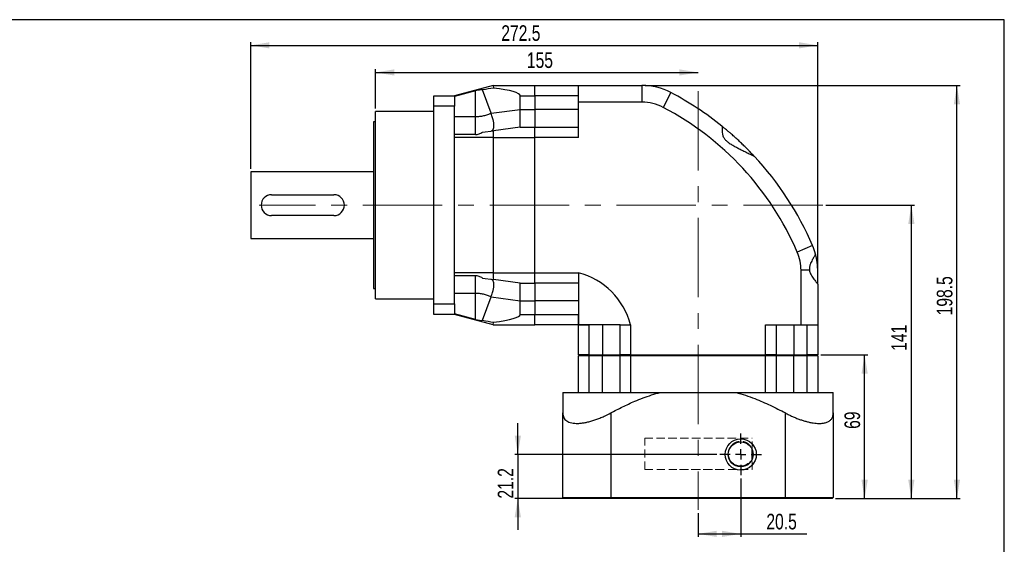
# Model space of a CAD drawing. Header units: millimetres. Extents: x 5 to 297, y -30 to 205.
# Tile 4 of 4: x 134 to 292, y 121 to 205. Entities that reach past the tile are written whole.
import ezdxf

# ---------------------------------------------------------------- set-up
doc = ezdxf.new("R2010")
doc.units = ezdxf.units.MM
doc.linetypes.add('CENTERX2', pattern=[20.32, 12.7, -2.54, 2.54, -2.54])
doc.linetypes.add('HIDDEN', pattern=[1.905, 1.27, -0.635])
doc.layers.add('DIM', color=5, linetype='Continuous')
doc.layers.add('FORMAT', color=7, linetype='Continuous')
doc.styles.add('SLDTEXTSTYLE4', font='TXT', dxfattribs={"width": 0.75})
doc.dimstyles.new('SLDDIMSTYLE0', dxfattribs={"dimtxt": 2.5, "dimasz": 3, "dimexe": 0, "dimexo": 0.0625, "dimtad": 1, "dimlfac": 3, "dimrnd": 1e-09, "dimzin": 12, "dimdsep": 46, "dimtxsty": 'SLDTEXTSTYLE4', "dimsah": 1, "dimcen": 0.09, "dimadec": 0, "dimazin": 3, "dimtfac": 1, "dimtdec": 1, "dimtofl": 0, "dimtmove": 0, "dimatfit": 3, "dimfxl": 1, "dimfrac": 2, "dimtolj": 1, "dimtzin": 12, "dimarcsym": 0})
doc.dimstyles.new('SLDDIMSTYLE1', dxfattribs={"dimtxt": 2.5, "dimasz": 3, "dimexe": 0, "dimexo": 0.0625, "dimtad": 1, "dimlfac": 3, "dimrnd": 1e-09, "dimzin": 12, "dimdsep": 46, "dimtxsty": 'SLDTEXTSTYLE4', "dimsah": 1, "dimcen": 0.09, "dimadec": 0, "dimazin": 3, "dimtfac": 1, "dimtdec": 1, "dimtmove": 0, "dimatfit": 0, "dimfxl": 1, "dimfrac": 2, "dimtolj": 1, "dimtzin": 12, "dimarcsym": 0})

# ---------------------------------------------------------------- blocks, each defined once
blk = doc.blocks.new('_D')
at = {"layer": 'DIM'}
for p, q in [((262.6, 151.29), (270.12, 151.29)), ((269.62, 128.29), (269.62, 151.29)), ((264.94, 128.29), (270.12, 128.29))]:
    blk.add_line(p, q, dxfattribs=at)
for points in [[(269.62, 151.29), (269.12, 148.29), (270.12, 148.29)], [(269.62, 128.29), (270.12, 131.29), (269.12, 131.29)]]:
    blk.add_solid(points, dxfattribs=at)
at = {"layer": 'DIM', "insert": (266.39, 139.45), "char_height": 2.5, "attachment_point": 1, "rotation": 90, "style": 'SLDTEXTSTYLE4'}
blk.add_mtext('69', dxfattribs=at)
blk = doc.blocks.new('_D_1')
at = {"layer": 'DIM'}
for p, q in [((263.41, 175.29), (277.61, 175.29)), ((277.11, 128.29), (277.11, 175.29)), ((264.94, 128.29), (277.61, 128.29))]:
    blk.add_line(p, q, dxfattribs=at)
for points in [[(277.11, 175.29), (276.61, 172.29), (277.61, 172.29)], [(277.11, 128.29), (277.61, 131.29), (276.61, 131.29)]]:
    blk.add_solid(points, dxfattribs=at)
at = {"layer": 'DIM', "insert": (273.88, 151.95), "char_height": 2.5, "attachment_point": 1, "rotation": 90, "style": 'SLDTEXTSTYLE4'}
blk.add_mtext('141', dxfattribs=at)
blk = doc.blocks.new('_D_2')
at = {"layer": 'DIM'}
for p, q in [((234.45, 194.46), (284.91, 194.46)), ((284.41, 128.29), (284.41, 194.46)), ((264.94, 128.29), (284.91, 128.29))]:
    blk.add_line(p, q, dxfattribs=at)
for points in [[(284.41, 194.46), (283.91, 191.46), (284.91, 191.46)], [(284.41, 128.29), (284.91, 131.29), (283.91, 131.29)]]:
    blk.add_solid(points, dxfattribs=at)
at = {"layer": 'DIM', "insert": (281.18, 157.63), "char_height": 2.5, "attachment_point": 1, "rotation": 90, "style": 'SLDTEXTSTYLE4'}
blk.add_mtext('198.5', dxfattribs=at)
blk = doc.blocks.new('_D_3')
at = {"layer": 'DIM'}
for p, q in [((171.27, 181.12), (171.27, 201.39)), ((171.27, 200.89), (262.1, 200.89)), ((262.1, 163.13), (262.1, 201.39))]:
    blk.add_line(p, q, dxfattribs=at)
for points in [[(171.27, 200.89), (174.27, 200.39), (174.27, 201.39)], [(262.1, 200.89), (259.1, 201.39), (259.1, 200.39)]]:
    blk.add_solid(points, dxfattribs=at)
at = {"layer": 'DIM', "insert": (211.41, 204.11), "char_height": 2.5, "attachment_point": 1, "style": 'SLDTEXTSTYLE4'}
blk.add_mtext('272.5', dxfattribs=at)
blk = doc.blocks.new('_D_4')
at = {"layer": 'DIM'}
for p, q in [((191.27, 190.79), (191.27, 197.05)), ((191.27, 196.55), (242.94, 196.55))]:
    blk.add_line(p, q, dxfattribs=at)
for points in [[(191.27, 196.55), (194.27, 196.05), (194.27, 197.05)], [(242.94, 196.55), (239.94, 197.05), (239.94, 196.05)]]:
    blk.add_solid(points, dxfattribs=at)
at = {"layer": 'DIM', "insert": (215.51, 199.77), "char_height": 2.5, "attachment_point": 1, "style": 'SLDTEXTSTYLE4'}
blk.add_mtext('155', dxfattribs=at)
blk = doc.blocks.new('_D_5')
at = {"layer": 'DIM'}
for p, q in [((249.77, 131.52), (249.77, 122.13)), ((242.94, 125.96), (242.94, 122.13)), ((242.94, 122.63), (249.77, 122.63)), ((249.77, 122.63), (260.34, 122.63))]:
    blk.add_line(p, q, dxfattribs=at)
for points in [[(242.94, 122.63), (245.94, 122.13), (245.94, 123.13)], [(249.77, 122.63), (246.77, 123.13), (246.77, 122.13)]]:
    blk.add_solid(points, dxfattribs=at)
at = {"layer": 'DIM', "insert": (253.88, 125.85), "char_height": 2.5, "attachment_point": 1, "style": 'SLDTEXTSTYLE4'}
blk.add_mtext('20.5', dxfattribs=at)
blk = doc.blocks.new('_D_6')
at = {"layer": 'DIM'}
for p, q in [((214.06, 135.36), (214.06, 140.36)), ((245.94, 135.36), (213.56, 135.36)), ((214.06, 135.36), (214.06, 128.29)), ((228.44, 128.29), (213.56, 128.29)), ((214.06, 128.29), (214.06, 123.29))]:
    blk.add_line(p, q, dxfattribs=at)
for points in [[(214.06, 135.36), (214.56, 138.36), (213.56, 138.36)], [(214.06, 128.29), (213.56, 125.29), (214.56, 125.29)]]:
    blk.add_solid(points, dxfattribs=at)
at = {"layer": 'DIM', "insert": (210.84, 128.28), "char_height": 2.5, "attachment_point": 1, "rotation": 90, "style": 'SLDTEXTSTYLE4'}
blk.add_mtext('21.2', dxfattribs=at)
blk = doc.blocks.new('SW_CENTERMARKSYMBOL_0')
at = {"layer": 'DIM', "color": 0}
for p, q in [((0, 1.67), (0, 3.33)), ((-1.67, 0), (-3.33, 0)), ((0, 0), (-0.83, 0)), ((0, 0), (0, 0.83)), ((0, 0), (0, -0.83)), ((0, 0), (0.83, 0)), ((1.67, 0), (3.33, 0)), ((0, -1.67), (0, -3.33))]:
    blk.add_line(p, q, dxfattribs=at)

msp = doc.modelspace()

# ---------------------------------------------------------------- linework, layer by layer
at = {"color": 7, "linetype": 'Continuous', "lineweight": 25}
for p, q in [((210.103002, 194.458253), (203.936335, 192.791586)), ((210.103002, 194.458253), (210.158747, 194.038337)), ((210.103002, 194.458253), (216.769668, 194.458253)), ((216.769668, 194.458253), (223.769668, 194.458253)), ((216.769668, 192.791586), (216.769668, 194.458253)), ((223.769668, 194.458253), (233.949597, 194.458253)), ((223.769668, 191.791586), (223.769668, 194.458253)), ((233.949597, 194.458253), (233.949597, 191.791586)), ((200.603002, 192.791586), (203.936335, 192.791586)), ((200.603002, 191.124919), (200.603002, 192.791586)), ((207.269668, 193.616773), (203.936335, 192.715872)), ((203.936335, 192.791586), (203.936335, 191.124919)), ((207.269668, 189.433722), (207.269668, 193.616773)), ((209.76933, 190.000601), (208.403002, 193.741105)), ((214.436335, 190.612233), (214.436335, 192.791586)), ((214.436335, 192.791586), (216.769668, 192.791586)), ((223.769668, 192.791586), (216.769668, 192.791586)), ((216.769668, 192.791586), (216.769668, 190.612233)), ((238.596949, 193.31275), (237.357655, 190.951551)), ((200.603002, 159.458253), (200.603002, 191.124919)), ((203.936335, 191.124919), (200.603002, 191.124919)), ((203.936335, 186.112233), (203.936335, 191.124919)), ((223.769668, 186.112233), (223.769668, 191.791586)), ((233.949597, 191.791586), (223.769668, 191.791586)), ((200.603002, 190.291586), (191.269668, 190.291586)), ((191.269668, 160.291586), (191.269668, 190.291586)), ((207.269668, 189.433722), (203.936335, 189.433722)), ((209.76933, 190.000601), (214.436335, 190.612233)), ((214.436335, 187.7789), (214.436335, 190.612233)), ((214.436335, 190.612233), (216.769668, 190.612233)), ((223.769668, 190.612233), (216.769668, 190.612233)), ((216.769668, 190.612233), (216.769668, 187.7789)), ((191.269668, 188.624919), (190.936335, 188.624919)), ((190.936335, 188.624919), (190.936335, 161.958253)), ((214.436335, 187.7789), (210.158747, 187.218303)), ((214.436335, 187.7789), (216.769668, 187.7789)), ((216.769668, 187.7789), (223.769668, 187.7789)), ((216.769668, 186.112233), (216.769668, 187.7789)), ((207.269668, 186.600388), (203.936335, 186.600388)), ((208.403002, 186.988204), (210.158747, 187.218303)), ((210.103002, 186.112233), (203.936335, 186.112233)), ((203.936335, 164.470939), (203.936335, 186.112233)), ((210.103002, 186.112233), (210.103002, 164.470939)), ((210.103002, 186.112233), (216.769668, 186.112233)), ((216.769668, 164.470939), (216.769668, 186.112233)), ((223.769668, 186.112233), (216.769668, 186.112233)), ((190.936335, 180.624919), (171.269668, 180.624919)), ((171.269668, 180.624919), (171.269668, 169.958253)), ((174.603002, 176.958253), (184.603002, 176.958253)), ((184.603002, 173.624919), (174.603002, 173.624919)), ((171.269668, 169.958253), (190.936335, 169.958253)), ((261.288705, 168.803143), (258.839184, 167.749123)), ((210.103002, 164.470939), (203.936335, 164.470939)), ((203.936335, 159.458253), (203.936335, 164.470939)), ((210.103002, 164.470939), (216.769668, 164.470939)), ((216.769668, 162.804273), (216.769668, 164.470939)), ((216.769668, 164.470939), (223.769668, 164.470939)), ((259.436335, 156.124919), (259.436335, 164.850568)), ((260.77845, 164.850568), (259.436335, 164.850568)), ((262.103002, 162.63207), (262.103002, 164.850568)), ((207.269668, 163.982784), (203.936335, 163.982784)), ((208.403002, 163.594968), (210.158747, 163.36487)), ((214.436335, 162.804273), (210.158747, 163.36487)), ((214.436335, 162.804273), (216.769668, 162.804273)), ((214.436335, 159.970939), (214.436335, 162.804273)), ((223.769668, 162.804273), (216.769668, 162.804273)), ((216.769668, 162.804273), (216.769668, 159.970939)), ((262.103002, 162.63207), (262.103002, 156.124919)), ((190.936335, 161.958253), (191.269668, 161.958253)), ((207.269668, 161.14945), (203.936335, 161.14945)), ((207.269668, 156.966399), (207.269668, 161.14945)), ((191.269668, 160.291586), (200.603002, 160.291586)), ((200.603002, 159.458253), (203.936335, 159.458253)), ((200.603002, 157.791586), (200.603002, 159.458253)), ((203.936335, 159.458253), (203.936335, 157.791586)), ((208.403002, 156.842067), (209.76933, 160.582571)), ((209.76933, 160.582571), (214.436335, 159.970939)), ((214.436335, 159.970939), (216.769668, 159.970939)), ((214.436335, 157.791586), (214.436335, 159.970939)), ((223.769668, 159.970939), (216.769668, 159.970939)), ((216.769668, 159.970939), (216.769668, 157.791586)), ((223.769668, 159.970939), (223.769668, 157.791259)), ((203.936335, 157.791586), (200.603002, 157.791586)), ((207.269668, 156.966399), (203.936335, 157.8673)), ((210.103002, 156.124919), (203.936335, 157.791586)), ((214.436335, 157.791586), (216.769668, 157.791586)), ((216.769668, 157.791586), (223.736335, 157.791586)), ((216.769668, 156.124919), (216.769668, 157.791586)), ((223.736335, 157.791586), (223.736335, 156.124919)), ((210.103002, 156.124919), (210.158747, 156.544835)), ((210.103002, 156.124919), (216.769668, 156.124919)), ((223.736335, 156.124919), (216.769668, 156.124919)), ((225.436335, 156.091586), (223.769668, 156.091586)), ((223.769668, 151.291586), (223.769668, 156.091586)), ((227.615688, 156.124919), (225.436008, 156.124919)), ((225.436335, 156.091586), (225.436335, 151.291586)), ((227.615688, 156.124919), (227.615688, 151.291586)), ((230.449022, 151.291586), (230.449022, 156.124919)), ((232.115688, 156.124919), (232.115688, 151.291586)), ((253.756982, 156.124919), (259.436335, 156.124919)), ((253.756982, 151.291586), (253.756982, 156.124919)), ((255.423649, 156.124919), (255.423649, 151.291586)), ((258.256982, 156.124919), (258.256982, 151.291586)), ((259.436335, 156.124919), (262.103002, 156.124919)), ((260.436335, 151.291586), (260.436335, 156.124919)), ((262.103002, 156.124919), (262.103002, 151.291586)), ((223.936335, 151.291586), (223.769668, 151.124919)), ((225.436335, 151.291586), (223.769668, 151.291586)), ((223.769668, 145.291586), (223.769668, 151.124919)), ((225.436335, 151.124919), (223.769668, 151.124919)), ((225.436335, 151.291586), (225.436335, 151.124919)), ((225.436335, 151.291586), (227.615688, 151.291586)), ((225.436335, 151.124919), (225.436335, 145.291586)), ((227.615688, 151.124919), (225.436335, 151.124919)), ((227.615688, 151.291586), (227.615688, 151.124919)), ((227.615688, 151.291586), (230.449022, 151.291586)), ((227.615688, 145.291586), (227.615688, 151.124919)), ((230.449022, 151.124919), (227.615688, 151.124919)), ((230.615688, 151.291586), (230.449022, 151.124919)), ((232.115688, 151.291586), (230.449022, 151.291586)), ((232.115688, 151.124919), (230.449022, 151.124919)), ((230.449022, 145.291586), (230.449022, 151.124919)), ((232.115688, 151.124919), (232.115688, 151.291586)), ((232.115688, 151.291586), (253.756982, 151.291586)), ((253.756982, 151.124919), (232.115688, 151.124919)), ((232.115688, 151.124919), (232.115688, 145.291586)), ((253.756982, 151.124919), (253.756982, 151.291586)), ((255.423649, 151.291586), (253.756982, 151.291586)), ((255.423649, 151.124919), (253.756982, 151.124919)), ((253.756982, 145.291586), (253.756982, 151.124919)), ((255.423649, 151.124919), (255.256982, 151.291586)), ((255.423649, 151.291586), (258.256982, 151.291586)), ((255.423649, 151.124919), (255.423649, 145.291586)), ((258.256982, 151.124919), (255.423649, 151.124919)), ((258.256982, 151.124919), (258.256982, 151.291586)), ((258.256982, 151.291586), (260.436335, 151.291586)), ((258.256982, 145.291586), (258.256982, 151.124919)), ((260.436335, 151.124919), (258.256982, 151.124919)), ((260.436335, 151.124919), (260.436335, 151.291586)), ((262.103002, 151.291586), (260.436335, 151.291586)), ((260.436335, 145.291586), (260.436335, 151.124919)), ((262.103002, 151.124919), (260.436335, 151.124919)), ((262.103002, 151.124919), (261.936335, 151.291586)), ((262.103002, 151.124919), (262.103002, 145.291586)), ((221.269668, 145.291586), (236.869577, 145.291586)), ((236.869577, 145.291586), (249.003093, 145.291586)), ((249.003093, 145.291586), (264.603002, 145.291586)), ((221.269668, 128.458253), (221.269668, 141.995376)), ((228.936335, 141.995376), (228.936335, 128.458253)), ((256.936335, 128.458253), (256.936335, 141.995376)), ((264.603002, 141.995376), (264.603002, 128.458253)), ((251.603002, 134.558948), (251.603002, 136.157558)), ((221.269668, 128.458253), (228.936335, 128.458253)), ((221.269668, 128.458253), (221.436335, 128.291586)), ((228.936335, 128.291586), (221.436335, 128.291586)), ((228.936335, 128.458253), (256.936335, 128.458253)), ((228.936335, 128.291586), (228.936335, 128.458253)), ((256.936335, 128.291586), (228.936335, 128.291586)), ((256.936335, 128.458253), (264.603002, 128.458253)), ((256.936335, 128.291586), (256.936335, 128.458253)), ((264.436335, 128.291586), (256.936335, 128.291586)), ((264.436335, 128.291586), (264.603002, 128.458253))]:
    msp.add_line(p, q, dxfattribs=at)
at = {"color": 7, "linetype": 'HIDDEN', "lineweight": 18}
for p, q in [((234.430661, 132.958253), (234.430661, 137.958253)), ((234.430661, 137.958253), (251.603002, 137.958253)), ((237.561847, 137.958253), (234.430661, 137.958253)), ((248.935019, 137.958253), (236.937651, 137.958253)), ((251.603002, 136.157558), (251.603002, 137.958253)), ((251.603002, 132.958253), (251.603002, 134.558948)), ((234.430661, 132.958253), (251.603002, 132.958253)), ((234.430661, 132.958253), (237.561847, 132.958253)), ((246.935009, 132.958253), (238.937661, 132.958253))]:
    msp.add_line(p, q, dxfattribs=at)
at = {"color": 7, "linetype": 'Continuous', "lineweight": 25}
for radius in [2.5, 2]:
    msp.add_circle((249.769668, 135.358253), radius, dxfattribs=at)
for centre, radius, start, end in [((233.949597, 184.458253), 10, 62.30691306, 90), ((215.360189, 149.040265), 50, 51.09759188, 62.30691306), ((233.949597, 184.458253), 7.333333, 62.30691306, 90), ((215.360189, 149.040265), 47.333333, 23.28203927, 62.30691306), ((215.360189, 149.040265), 50, 23.28203927, 42.97195819), ((174.603002, 175.291586), 1.666667, 90, 270), ((184.603002, 175.291586), 1.666667, 270, 90), ((252.103002, 164.850568), 10, 15.13132529, 23.28203927), ((252.103002, 164.850568), 7.333333, 0, 23.28203927), ((220.826949, 153.1822), 11.665987, 14.61056753, 75.38943247), ((223.736335, 156.091586), 1.7, 88.87648134, 90), ((223.736335, 156.091586), 0.033333, 0, 90), ((223.736335, 156.091586), 1.7, 0, 1.12351866)]:
    msp.add_arc(centre, radius, start, end, dxfattribs=at)
for centre, major_axis, ratio, start_param, end_param in [((201.718979, 190.465835), (12.709685, 3.495006), 0.1263650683, 0.8103848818, 0.9826615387), ((201.718979, 192.791586), (12.717356, 0), 0.1310544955, 0, 0.8451197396), ((210.324258, 186.112233), (0, 1.666667), 0.1327535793, 0.8451197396, 1.5707963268), ((210.324258, 164.470939), (0, 1.666667), 0.1327535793, 1.5707963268, 2.296472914), ((201.718979, 157.791586), (12.717356, 0), 0.1310544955, 5.4380655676, 6.2831853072), ((201.718979, 160.117337), (12.709685, -3.495006), 0.1263650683, 5.3005237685, 5.4728004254)]:
    msp.add_ellipse(centre, major_axis=major_axis, ratio=ratio, start_param=start_param, end_param=end_param, dxfattribs=at)
for points, knots in [([(208.403002, 193.741105), (208.315806, 193.749273), (208.141773, 193.765573), (207.857957, 193.740039), (207.565615, 193.691735), (207.367148, 193.641464), (207.269668, 193.616773)], [0, 0, 0, 0, 0.2506908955, 0.5003543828, 0.7545945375, 1, 1, 1, 1]), ([(209.76933, 190.000601), (209.582688, 189.914841), (209.209403, 189.74332), (208.586766, 189.568855), (207.93677, 189.454709), (207.492036, 189.440717), (207.269668, 189.433722)], [0, 0, 0, 0, 0.2499998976, 0.5, 0.7500001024, 1, 1, 1, 1]), ([(209.76933, 187.167268), (209.806278, 187.175627), (209.876698, 187.191558), (209.968869, 187.253646), (210.044513, 187.33136), (210.13367, 187.464656), (210.213092, 187.689121), (210.24795, 188.050371), (210.220298, 188.380171), (210.177643, 188.635406), (210.144238, 188.798477), (210.095206, 189.003931), (210.018908, 189.269718), (209.907352, 189.614935), (209.817386, 189.866322), (209.76933, 190.000601)], [0, 0, 0, 0, 0.0730896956, 0.1392996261, 0.1985471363, 0.250766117, 0.3787771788, 0.5011578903, 0.6228513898, 0.6647113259, 0.7072239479, 0.750408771, 0.8212777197, 0.9045347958, 1, 1, 1, 1]), ([(246.759977, 187.951102), (246.765791, 187.939028), (246.77759, 187.914524), (246.780016, 187.793919), (246.776278, 187.613697), (246.772272, 187.375527), (246.779967, 187.082543), (246.81357, 186.783406), (246.881867, 186.50064), (246.975267, 186.256357), (247.108803, 186.018564), (247.307618, 185.758902), (247.585953, 185.491041), (247.997152, 185.181306), (248.500021, 184.867562), (249.086626, 184.547879), (249.67821, 184.243452), (250.192722, 183.989347), (250.621548, 183.779792), (250.9665, 183.612101), (251.294582, 183.452474), (251.596875, 183.304345), (251.830544, 183.187395), (251.930308, 183.133793), (251.941936, 183.1244), (251.944559, 183.122281)], [0, 0, 0, 0, 0.04061231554, 0.08241768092, 0.12302924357, 0.16479958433, 0.20567994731, 0.24794140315, 0.27572978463, 0.30427585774, 0.33208991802, 0.36071522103, 0.4046192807, 0.44960320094, 0.51808436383, 0.58663288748, 0.6569691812, 0.72727850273, 0.77103079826, 0.81503117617, 0.85882652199, 0.9034153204, 0.94986654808, 0.98869341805, 1, 1, 1, 1]), ([(251.942394, 183.124605), (251.942394, 183.124605), (251.942396, 183.124605), (251.897295, 183.172991), (251.815571, 183.260314), (251.689963, 183.393763), (251.514279, 183.578825), (251.263008, 183.840302), (250.943882, 184.167056), (250.520766, 184.591285), (250.01768, 185.082751), (249.447396, 185.622662), (248.862144, 186.15935), (248.331452, 186.630735), (247.863288, 187.035602), (247.512791, 187.332112), (247.23421, 187.563959), (247.044156, 187.720247), (246.902485, 187.835757), (246.812102, 187.909019), (246.761794, 187.949638), (246.762227, 187.949287), (246.762402, 187.949145)], [0, 0, 0, 0, 0.02245243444, 0.05706922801, 0.09055270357, 0.12491074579, 0.16914793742, 0.21465659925, 0.27489534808, 0.33683258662, 0.41841713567, 0.50232956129, 0.58566937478, 0.67104116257, 0.73409681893, 0.79850955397, 0.84082512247, 0.88404212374, 0.91598996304, 0.94874215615, 0.97934262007, 1, 1, 1, 1]), ([(207.269668, 186.600388), (207.367127, 186.605887), (207.565552, 186.617082), (207.857876, 186.703958), (208.141716, 186.826802), (208.315787, 186.93433), (208.403002, 186.988204)], [0, 0, 0, 0, 0.24535443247, 0.4995396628, 0.74925510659, 1, 1, 1, 1]), ([(261.756302, 167.460891), (261.75432, 167.450751), (261.750294, 167.43015), (261.700587, 167.333503), (261.622217, 167.192535), (261.51595, 167.006949), (261.384977, 166.778245), (261.228889, 166.498412), (261.056266, 166.166508), (260.909877, 165.834267), (260.815124, 165.529556), (260.753195, 165.220101), (260.768897, 164.99035), (260.77845, 164.850568)], [0, 0, 0, 0, 0.0874940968, 0.1777664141, 0.2652185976, 0.3549182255, 0.4485785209, 0.5442511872, 0.6535046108, 0.7656119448, 0.8305604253, 0.8969115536, 1, 1, 1, 1]), ([(262.103002, 164.850568), (262.101498, 164.982156), (262.098445, 165.24921), (262.073889, 165.643254), (262.036364, 166.022976), (261.988226, 166.373928), (261.933395, 166.692844), (261.877645, 166.966727), (261.825881, 167.191222), (261.784946, 167.353819), (261.759127, 167.450527), (261.758109, 167.45422), (261.757659, 167.455851)], [0, 0, 0, 0, 0.09837585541, 0.19965040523, 0.29801434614, 0.39914179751, 0.49921281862, 0.60207423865, 0.70400804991, 0.8089848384, 0.91562188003, 1, 1, 1, 1]), ([(260.77845, 164.850568), (260.797204, 164.756364), (260.835393, 164.564542), (260.967994, 164.251259), (261.156305, 163.916635), (261.390563, 163.572304), (261.624949, 163.257977), (261.8165, 163.013342), (261.957081, 162.835388), (262.042496, 162.725245), (262.093752, 162.654833), (262.099894, 162.639719), (262.103002, 162.63207)], [0, 0, 0, 0, 0.0766186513, 0.1560142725, 0.2767965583, 0.4007577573, 0.5288822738, 0.6607151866, 0.7525577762, 0.8467653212, 0.9224518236, 1, 1, 1, 1]), ([(208.403002, 163.594968), (208.315707, 163.648957), (208.14192, 163.75644), (207.858285, 163.879419), (207.566006, 163.966089), (207.367301, 163.977283), (207.269668, 163.982784)], [0, 0, 0, 0, 0.251044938, 0.4997828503, 0.7542205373, 1, 1, 1, 1]), ([(210.226128, 162.299924), (210.231041, 162.377659), (210.240366, 162.525183), (210.229998, 162.719881), (210.2045, 162.888661), (210.162174, 163.037363), (210.099553, 163.176101), (210.012829, 163.293342), (209.899475, 163.383938), (209.814101, 163.404908), (209.76933, 163.415905)], [0, 0, 0, 0, 0.1214224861, 0.2304334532, 0.3406675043, 0.4486445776, 0.5605216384, 0.7037276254, 0.8446312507, 1, 1, 1, 1]), ([(209.76933, 160.582571), (209.582118, 160.668572), (209.2088, 160.840065), (208.586734, 161.014247), (207.937435, 161.128388), (207.492696, 161.142416), (207.269668, 161.14945)], [0, 0, 0, 0, 0.2507403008, 0.5, 0.7492596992, 1, 1, 1, 1]), ([(209.76933, 160.582571), (209.829899, 160.752078), (209.938511, 161.056033), (210.055277, 161.427863), (210.125893, 161.701447), (210.171281, 161.912555), (210.20596, 162.113341), (210.219432, 162.238034), (210.226118, 162.299925)], [0, 0, 0, 0, 0.2786326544, 0.4996385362, 0.6276155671, 0.7536079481, 0.877704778, 1, 1, 1, 1]), ([(223.769668, 157.791259), (223.769677, 157.682891), (223.769692, 157.482569), (223.769652, 157.215658), (223.769706, 157.001459), (223.769718, 156.831242), (223.769627, 156.685682), (223.769788, 156.562286), (223.7699, 156.458949), (223.769775, 156.380048), (223.769615, 156.300919), (223.769693, 156.226795), (223.769853, 156.16342), (223.769729, 156.13752), (223.769668, 156.124919)], [0, 0, 0, 0, 0.1349027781, 0.2493725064, 0.3445133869, 0.4276861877, 0.4988830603, 0.5754370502, 0.6425726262, 0.7002809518, 0.7485579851, 0.8380432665, 0.9212083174, 1, 1, 1, 1]), ([(207.269668, 156.966399), (207.366918, 156.941767), (207.565006, 156.891593), (207.857061, 156.843201), (208.14116, 156.817514), (208.315502, 156.833862), (208.403002, 156.842067)], [0, 0, 0, 0, 0.24482844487, 0.49869420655, 0.74840088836, 1, 1, 1, 1]), ([(223.769668, 156.124919), (223.782255, 156.12498), (223.808115, 156.125103), (223.87132, 156.124944), (223.945201, 156.124866), (224.024082, 156.125026), (224.102838, 156.125151), (224.205999, 156.125041), (224.318383, 156.124889), (224.435278, 156.124948), (224.552347, 156.124966), (224.690363, 156.124944), (224.846716, 156.12491), (225.022987, 156.124934), (225.220427, 156.12493), (225.361698, 156.124923), (225.436008, 156.124919)], [0, 0, 0, 0, 0.0786923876, 0.1616832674, 0.2508591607, 0.2990893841, 0.3567449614, 0.423821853, 0.5003112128, 0.5525640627, 0.6115596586, 0.6772961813, 0.7497711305, 0.8240241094, 0.9074351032, 1, 1, 1, 1]), ([(221.269668, 145.291586), (221.269668, 145.144769), (221.269668, 144.850707), (221.269668, 144.332527), (221.269668, 143.789844), (221.269668, 143.230918), (221.269668, 142.634822), (221.269668, 142.208527), (221.269668, 141.995376)], [0, 0, 0, 0, 0.1848078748, 0.3701546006, 0.5272705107, 0.6843938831, 0.8421944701, 1, 1, 1, 1]), ([(228.936335, 141.995376), (229.566959, 142.328388), (230.828118, 142.994366), (232.564833, 143.785921), (234.120071, 144.410218), (235.481359, 144.894051), (236.406941, 145.159104), (236.869577, 145.291586)], [0, 0, 0, 0, 0.24846242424, 0.49689017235, 0.66458609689, 0.83234917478, 1, 1, 1, 1]), ([(249.003093, 145.291586), (249.512891, 145.144769), (250.533971, 144.850707), (251.956825, 144.332527), (253.284126, 143.789844), (254.518454, 143.230918), (255.737475, 142.634822), (256.536711, 142.208527), (256.936335, 141.995376)], [0, 0, 0, 0, 0.1848078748, 0.3701546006, 0.5272705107, 0.6843938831, 0.8421944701, 1, 1, 1, 1]), ([(264.603002, 141.995376), (264.603002, 142.328388), (264.603002, 142.994366), (264.603002, 143.785921), (264.603002, 144.410218), (264.603002, 144.894051), (264.603002, 145.159104), (264.603002, 145.291586)], [0, 0, 0, 0, 0.2484624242, 0.4968901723, 0.6645860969, 0.8323491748, 1, 1, 1, 1]), ([(221.269668, 141.995376), (221.276675, 141.865261), (221.290707, 141.604709), (221.406907, 141.262872), (221.598103, 140.962211), (221.878393, 140.71389), (222.243665, 140.520844), (222.676003, 140.393111), (223.16441, 140.329408), (223.690269, 140.32064), (224.252042, 140.363618), (224.839137, 140.455305), (225.439023, 140.587803), (226.067288, 140.763629), (226.717482, 140.982965), (227.381485, 141.2436), (228.127037, 141.57252), (228.639827, 141.840451), (228.936335, 141.995376)], [0, 0, 0, 0, 0.0665034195, 0.1331707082, 0.1996189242, 0.2665479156, 0.3337216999, 0.4005978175, 0.4602811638, 0.520183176, 0.5798644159, 0.6353882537, 0.6910848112, 0.7466310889, 0.8045430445, 0.862614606, 0.9205603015, 1, 1, 1, 1]), ([(256.936335, 141.995376), (257.119658, 141.898262), (257.486289, 141.704042), (258.051287, 141.436466), (258.624649, 141.189196), (259.198854, 140.968544), (259.764179, 140.778076), (260.322781, 140.617034), (260.872988, 140.487791), (261.383745, 140.397563), (261.846152, 140.344085), (262.265642, 140.321731), (262.660653, 140.329668), (263.015345, 140.367261), (263.326068, 140.430925), (263.597965, 140.517207), (263.839342, 140.628446), (264.050191, 140.764758), (264.227114, 140.924611), (264.371365, 141.108053), (264.480409, 141.313861), (264.579067, 141.599564), (264.593629, 141.840379), (264.603002, 141.995376)], [0, 0, 0, 0, 0.0492799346, 0.0985554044, 0.1490876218, 0.1996142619, 0.2489699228, 0.2983205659, 0.3494707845, 0.4006165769, 0.4446956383, 0.4887736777, 0.5343353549, 0.5798977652, 0.6210364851, 0.6621767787, 0.7044186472, 0.7466630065, 0.7896506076, 0.8326411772, 0.8766099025, 0.9205817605, 1, 1, 1, 1]), ([(251.369076, 134.257463), (251.308509, 134.183344), (251.18712, 134.034792), (250.932351, 133.820513), (250.623272, 133.63674), (250.278122, 133.512125), (249.911706, 133.452642), (249.536777, 133.458905), (249.131138, 133.546514), (248.767101, 133.712645), (248.469883, 133.928046), (248.242431, 134.152907), (248.043979, 134.427663), (247.898435, 134.731921), (247.81721, 134.983259), (247.801611, 135.126049), (247.797511, 135.163581)], [0, 0, 0, 0, 0.1024701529, 0.2053746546, 0.3080455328, 0.4101956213, 0.4922484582, 0.5742224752, 0.6572700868, 0.7401049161, 0.7901337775, 0.8401133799, 0.8905535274, 0.9409429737, 0.9844770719, 1, 1, 1, 1])]:
    msp.add_open_spline(points, degree=3, knots=knots, dxfattribs=at)
for points in [[(207.269668, 186.600388), (207.269668, 186.610933), (207.269668, 186.632023), (207.269668, 186.8005), (207.269668, 187.062354), (207.269668, 187.417432), (207.269668, 187.849434), (207.269668, 188.342469), (207.269668, 188.877401), (207.269668, 189.248281), (207.269668, 189.433722)], [(223.769668, 164.470939), (223.769668, 164.361857), (223.769668, 164.143692), (223.769668, 163.829026), (223.769668, 163.539005), (223.769668, 163.284886), (223.769668, 163.076017), (223.769668, 162.921985), (223.769668, 162.822881), (223.769668, 162.810475), (223.769668, 162.804273)], [(207.269668, 161.14945), (207.269668, 161.334891), (207.269668, 161.705771), (207.269668, 162.240703), (207.269668, 162.733738), (207.269668, 163.16574), (207.269668, 163.520819), (207.269668, 163.782672), (207.269668, 163.951149), (207.269668, 163.972239), (207.269668, 163.982784)], [(223.769668, 162.804273), (223.769668, 162.793728), (223.769668, 162.772638), (223.769668, 162.60416), (223.769668, 162.342307), (223.769668, 161.987229), (223.769668, 161.555227), (223.769668, 161.062192), (223.769668, 160.52726), (223.769668, 160.156379), (223.769668, 159.970939)], [(230.449022, 156.124919), (230.438477, 156.124919), (230.417387, 156.124919), (230.24891, 156.124919), (229.987056, 156.124919), (229.631978, 156.124919), (229.199976, 156.124919), (228.706941, 156.124919), (228.172009, 156.124919), (227.801128, 156.124919), (227.615688, 156.124919)], [(230.449022, 156.124919), (230.455224, 156.124919), (230.46763, 156.124919), (230.566735, 156.124919), (230.720766, 156.124919), (230.929635, 156.124919), (231.183754, 156.124919), (231.473775, 156.124919), (231.788441, 156.124919), (232.006606, 156.124919), (232.115688, 156.124919)]]:
    msp.add_open_spline(points, degree=3, dxfattribs=at)
at = {"color": 7, "linetype": 'HIDDEN', "lineweight": 18}
msp.add_open_spline([(247.797511, 135.163581), (247.787062, 135.230763), (247.762022, 135.391753), (247.773692, 135.652416), (247.819373, 135.931914), (247.904603, 136.196472), (248.022452, 136.444486), (248.171508, 136.670373), (248.352234, 136.878283), (248.558306, 137.057414), (248.825129, 137.232057), (249.141052, 137.368985), (249.548344, 137.461637), (249.979155, 137.464799), (250.426048, 137.365065), (250.816621, 137.179302), (251.145682, 136.928172), (251.294663, 136.74869), (251.369076, 136.659043)], degree=3, knots=[0, 0, 0, 0, 0.025891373, 0.06204442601, 0.09820132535, 0.13376647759, 0.16934437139, 0.20679056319, 0.24425769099, 0.2863282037, 0.32842852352, 0.39422957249, 0.46013649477, 0.55845481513, 0.65696444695, 0.77105895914, 0.88564906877, 1, 1, 1, 1], dxfattribs=at)
at = {"layer": 'DIM', "linetype": 'CENTERX2', "lineweight": 18}
for p, q in [((242.936335, 193.558487), (242.936335, 126.458253)), ((262.914415, 175.291586), (172.603002, 175.291586))]:
    msp.add_line(p, q, dxfattribs=at)
at = {"layer": 'FORMAT'}
for p, q in [((292, 205), (5, 205)), ((292, 5), (292, 205))]:
    msp.add_line(p, q, dxfattribs=at)

# ---------------------------------------------------------------- block references
at = {"layer": 'DIM'}
msp.add_blockref('SW_CENTERMARKSYMBOL_0', (249.769668, 135.358253), dxfattribs=at)

# ---------------------------------------------------------------- dimensions: what is measured, and where the dimension line sits
for base, p1, p2, picture, middle in [((262.103002, 200.885254), (171.269668, 180.624919), (262.103002, 162.63207), '_D_3', (215.561654, 200.885254)), ((242.936335, 196.547737), (191.269668, 190.291586), (242.936335, 197.858749), '_D_4', (218.28037, 196.547737)), ((249.769668, 122.628922), (242.936335, 126.458253), (249.769668, 132.024919), '_D_5', (257.108628, 122.628922))]:
    dim = msp.add_linear_dim(base=base, p1=p1, p2=p2, dimstyle='SLDDIMSTYLE0', dxfattribs=at)
    dim.commit()
    dim.dimension.update_dxf_attribs({"geometry": picture, "text_midpoint": middle, "dimtype": 160})
for base, p1, p2, dimstyle, picture, middle in [((284.406653, 194.458253), (264.436335, 128.291586), (233.949597, 194.458253), 'SLDDIMSTYLE0', '_D_2', (284.406653, 161.790929)), ((277.106428, 175.291586), (264.436335, 128.291586), (262.914415, 175.291586), 'SLDDIMSTYLE0', '_D_1', (277.106428, 154.722231)), ((269.616975, 151.291586), (264.436335, 128.291586), (262.103002, 151.291586), 'SLDDIMSTYLE0', '_D', (269.616975, 141.298997)), ((214.06227, 128.291586), (246.436335, 135.358253), (228.936335, 128.291586), 'SLDDIMSTYLE1', '_D_6', (214.06227, 131.516928))]:
    dim = msp.add_linear_dim(base=base, p1=p1, p2=p2, angle=90, dimstyle=dimstyle, dxfattribs=at)
    dim.commit()
    dim.dimension.update_dxf_attribs({"geometry": picture, "text_midpoint": middle, "dimtype": 160})

doc.saveas('drawing.dxf')
